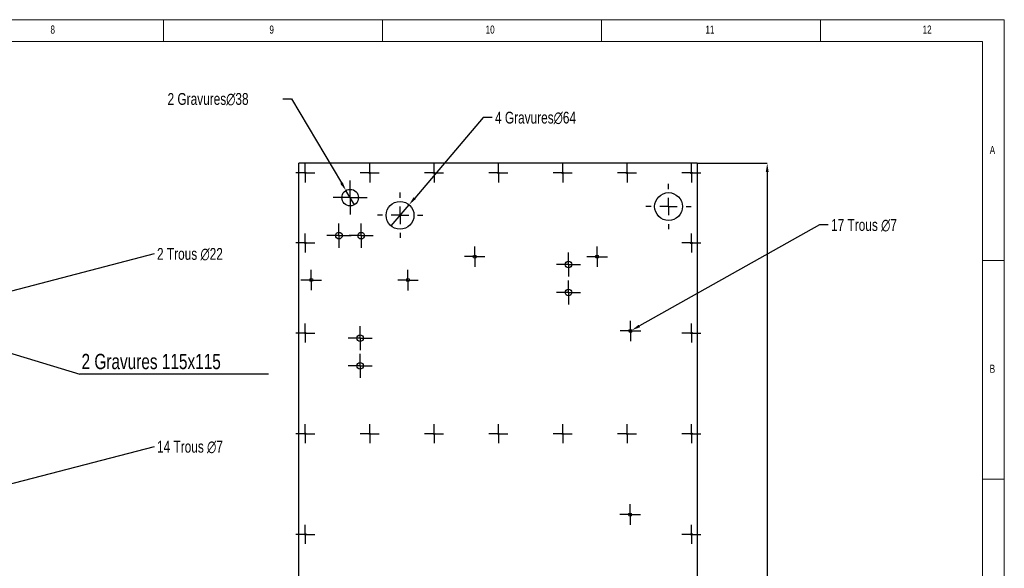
# Model space of a CAD drawing. Header units: millimetres. Extents: x 5 to 589, y 5 to 415.
# Tile 9 of 9: x 364 to 589, y 290 to 415. Entities that reach past the tile are written whole.
import ezdxf

# ---------------------------------------------------------------- set-up
doc = ezdxf.new("R2010")
doc.units = ezdxf.units.MM
doc.header["$PDSIZE"] = -1
doc.linetypes.add('CENTERX2', pattern=[20.32, 12.7, -2.54, 2.54, -2.54])
for name, color, linetype in [('COTES', 1, 'Continuous'), ('GRAVURES', 9, 'Continuous'), ('NOTES', 6, 'Continuous'), ('TRAIT-MIXTES', 3, 'CENTERX2')]:
    doc.layers.add(name, color=color, linetype=linetype)
doc.layers.add('TRAIT-FORT', color=4, linetype='Continuous', lineweight=25)
doc.styles.add('SLDTEXTSTYLE0', font='TXT', dxfattribs={"width": 0.75})
doc.dimstyles.new('SLDDIMSTYLE0', dxfattribs={"dimtxt": 0.18, "dimasz": 1, "dimexe": 0, "dimexo": 0.0625, "dimgap": 0, "dimtad": 0, "dimtih": 1, "dimtoh": 1, "dimdec": 0, "dimrnd": 1e-09, "dimzin": 0, "dimdsep": 46, "dimtxsty": 'Standard', "dimblk1": 'DOT', "dimblk2": 'DOT', "dimsah": 1, "dimcen": 0.09, "dimadec": 0, "dimazin": 0, "dimtfac": 1, "dimtdec": 0, "dimtofl": 0, "dimtmove": 0, "dimatfit": 3, "dimldrblk": 'DOT', "dimfxl": 1, "dimfrac": 2, "dimtolj": 1, "dimtzin": 0, "dimarcsym": 0})
doc.dimstyles.new('SLDDIMSTYLE4', dxfattribs={"dimtxt": 2.7, "dimasz": 2, "dimexe": 0, "dimexo": 0.0625, "dimgap": 0.675, "dimtad": 1, "dimdec": 0, "dimlfac": 10, "dimrnd": 1e-09, "dimzin": 12, "dimdsep": 46, "dimtxsty": 'SLDTEXTSTYLE0', "dimsah": 1, "dimcen": 0.09, "dimadec": 0, "dimazin": 3, "dimtfac": 1, "dimtdec": 0, "dimtofl": 0, "dimtmove": 0, "dimatfit": 3, "dimfxl": 1, "dimfrac": 2, "dimtolj": 1, "dimtzin": 12, "dimarcsym": 0})
doc.dimstyles.new('SLDDIMSTYLE5', dxfattribs={"dimtxt": 2.7, "dimasz": 2, "dimexe": 0, "dimexo": 0.0625, "dimgap": 0.675, "dimtad": 0, "dimtih": 1, "dimtoh": 1, "dimdec": 0, "dimlfac": 10, "dimrnd": 1e-09, "dimzin": 12, "dimdsep": 46, "dimtxsty": 'SLDTEXTSTYLE0', "dimblk1": 'NONE', "dimsah": 1, "dimcen": 0, "dimadec": 0, "dimazin": 3, "dimtfac": 1, "dimtdec": 0, "dimtmove": 0, "dimatfit": 3, "dimldrblk": 'NONE', "dimfxl": 1, "dimfrac": 2, "dimtolj": 1, "dimtzin": 12, "dimarcsym": 0})

# ---------------------------------------------------------------- blocks, each defined once
blk = doc.blocks.new('_D_48')
at = {"layer": 'COTES', "color": 0, "lineweight": -2, "transparency": 16777216}
for p, q in [((394.82, 361.48), (341.29, 347.55)), ((337.22, 346.49), (339.35, 347.04))]:
    blk.add_line(p, q, dxfattribs=at)
at = {"layer": 'COTES', "color": 0, "transparency": 16777216}
blk.add_solid([(341.2, 347.87), (341.37, 347.23), (339.35, 347.04)], dxfattribs=at)
at = {"layer": 'Defpoints', "color": 0, "transparency": 16777216}
for p in [(337.22, 346.49), (339.35, 347.04)]:
    blk.add_point(p, dxfattribs=at)
at = {"layer": 'COTES', "color": 0, "transparency": 16777216, "insert": (395.5, 362.83), "char_height": 2.7, "attachment_point": 1, "style": 'SLDTEXTSTYLE0'}
blk.add_mtext('\\A1;2 Trous ∅22', dxfattribs=at)
blk = doc.blocks.new('_None')
blk = doc.blocks.new('_D_49')
at = {"layer": 'COTES', "color": 0, "lineweight": -2, "transparency": 16777216}
for p, q in [((394.82, 317.43), (337.59, 302.51)), ((334.97, 301.83), (335.65, 302.01))]:
    blk.add_line(p, q, dxfattribs=at)
at = {"layer": 'COTES', "color": 0, "transparency": 16777216}
blk.add_solid([(337.5, 302.83), (337.67, 302.19), (335.65, 302.01)], dxfattribs=at)
at = {"layer": 'Defpoints', "color": 0, "transparency": 16777216}
for p in [(334.97, 301.83), (335.65, 302.01)]:
    blk.add_point(p, dxfattribs=at)
at = {"layer": 'COTES', "color": 0, "transparency": 16777216, "insert": (395.5, 318.78), "char_height": 2.7, "attachment_point": 1, "style": 'SLDTEXTSTYLE0'}
blk.add_mtext('\\A1;14 Trous ∅7', dxfattribs=at)
blk = doc.blocks.new('SW_NOTE_7')
at = {"layer": 'NOTES', "color": 0}
blk.add_line((43.13, 0), (0, 0), dxfattribs=at)
at = {"layer": 'NOTES', "color": 0, "insert": (0.43, 4.62), "char_height": 3.5, "attachment_point": 1, "style": 'SLDTEXTSTYLE0'}
blk.add_mtext('2 Gravures 115x115', dxfattribs=at)
blk = doc.blocks.new('_Dot')
at = {"color": 0, "linetype": 'ByBlock', "lineweight": -2}
blk.add_line((-0.5, 0), (-1, 0), dxfattribs=at)
at = {"color": 0, "linetype": 'ByBlock', "const_width": 0.5}
blk.add_lwpolyline([(-0.25, 0, 1), (0.25, 0, 1)], format="xyb", close=True, dxfattribs=at)
blk = doc.blocks.new('_D_50')
at = {"layer": 'COTES', "color": 0, "lineweight": -2, "transparency": 16777216}
for p, q in [((518.92, 382.19), (534.86, 382.19)), ((534.86, 380.19), (534.86, 183.19)), ((518.92, 181.19), (534.86, 181.19))]:
    blk.add_line(p, q, dxfattribs=at)
at = {"layer": 'COTES', "color": 0, "transparency": 16777216}
for points in [[(534.53, 380.19), (535.19, 380.19), (534.86, 382.19)], [(534.53, 183.19), (535.19, 183.19), (534.86, 181.19)]]:
    blk.add_solid(points, dxfattribs=at)
at = {"layer": 'Defpoints', "color": 0, "transparency": 16777216}
for p in [(518.86, 382.19), (518.86, 181.19), (534.86, 181.19)]:
    blk.add_point(p, dxfattribs=at)
at = {"layer": 'COTES', "color": 0, "transparency": 16777216, "insert": (531.48, 281.69), "char_height": 2.7, "attachment_point": 2, "rotation": 90, "style": 'SLDTEXTSTYLE0'}
blk.add_mtext('\\A1;2010', dxfattribs=at)
blk = doc.blocks.new('_D_52')
at = {"layer": 'COTES', "color": 0, "lineweight": -2, "transparency": 16777216}
for p, q in [((424.24, 396.89), (426.24, 396.89)), ((426.24, 396.89), (437.63, 377.69)), ((440.57, 372.72), (438.65, 375.97))]:
    blk.add_line(p, q, dxfattribs=at)
at = {"layer": 'COTES', "color": 0, "transparency": 16777216}
blk.add_solid([(437.91, 377.86), (437.34, 377.52), (438.65, 375.97)], dxfattribs=at)
at = {"layer": 'Defpoints', "color": 0, "transparency": 16777216}
for p in [(438.65, 375.97), (440.57, 372.72)]:
    blk.add_point(p, dxfattribs=at)
at = {"layer": 'COTES', "color": 0, "transparency": 16777216, "insert": (397.91, 398.24), "char_height": 2.7, "attachment_point": 1, "style": 'SLDTEXTSTYLE0'}
blk.add_mtext('\\A1;2 Gravures∅38', dxfattribs=at)
blk = doc.blocks.new('_D_53')
at = {"layer": 'COTES', "color": 0, "lineweight": -2, "transparency": 16777216}
for p, q in [((470.01, 392.62), (454.37, 374.25)), ((472.01, 392.62), (470.01, 392.62)), ((448.95, 367.89), (453.07, 372.72))]:
    blk.add_line(p, q, dxfattribs=at)
at = {"layer": 'COTES', "color": 0, "transparency": 16777216}
blk.add_solid([(454.11, 374.46), (454.62, 374.03), (453.07, 372.72)], dxfattribs=at)
at = {"layer": 'Defpoints', "color": 0, "transparency": 16777216}
for p in [(453.07, 372.72), (448.95, 367.89)]:
    blk.add_point(p, dxfattribs=at)
at = {"layer": 'COTES', "color": 0, "transparency": 16777216, "insert": (472.69, 393.97), "char_height": 2.7, "attachment_point": 1, "style": 'SLDTEXTSTYLE0'}
blk.add_mtext('\\A1;4 Gravures∅64', dxfattribs=at)
blk = doc.blocks.new('_D_55')
at = {"layer": 'COTES', "color": 0, "lineweight": -2, "transparency": 16777216}
for p, q in [((546.76, 368.09), (505.67, 345.02)), ((548.76, 368.09), (546.76, 368.09)), ((503.32, 343.7), (503.93, 344.04))]:
    blk.add_line(p, q, dxfattribs=at)
at = {"layer": 'COTES', "color": 0, "transparency": 16777216}
blk.add_solid([(505.51, 345.31), (505.83, 344.73), (503.93, 344.04)], dxfattribs=at)
at = {"layer": 'Defpoints', "color": 0, "transparency": 16777216}
for p in [(503.93, 344.04), (503.32, 343.7)]:
    blk.add_point(p, dxfattribs=at)
at = {"layer": 'COTES', "color": 0, "transparency": 16777216, "insert": (549.43, 369.44), "char_height": 2.7, "attachment_point": 1, "style": 'SLDTEXTSTYLE0'}
blk.add_mtext('\\A1;17 Trous ∅7', dxfattribs=at)
blk = doc.blocks.new('SW_CENTERMARKSYMBOL_161')
at = {"layer": 'TRAIT-MIXTES', "color": 0}
for p, q in [((0, 2), (0, 2.75)), ((-2, 0), (-2.75, 0)), ((0, 0), (-2, 0)), ((0, 0), (0, 2)), ((0, 0), (0, -2)), ((0, 0), (2, 0)), ((2, 0), (2.75, 0)), ((0, -2), (0, -2.75))]:
    blk.add_line(p, q, dxfattribs=at)
blk = doc.blocks.new('SW_CENTERMARKSYMBOL_162')
at = {"layer": 'TRAIT-MIXTES', "color": 0}
for p, q in [((0, 2), (0, 2.75)), ((-2, 0), (-2.75, 0)), ((0, 0), (-2, 0)), ((0, 0), (0, 2)), ((0, 0), (0, -2)), ((0, 0), (2, 0)), ((2, 0), (2.75, 0)), ((0, -2), (0, -2.75))]:
    blk.add_line(p, q, dxfattribs=at)
blk = doc.blocks.new('SW_CENTERMARKSYMBOL_163')
at = {"layer": 'TRAIT-MIXTES', "color": 0}
for p, q in [((0, 2), (0, 2.75)), ((-2, 0), (-2.75, 0)), ((0, 0), (-2, 0)), ((0, 0), (0, 2)), ((0, 0), (0, -2)), ((0, 0), (2, 0)), ((2, 0), (2.75, 0)), ((0, -2), (0, -2.75))]:
    blk.add_line(p, q, dxfattribs=at)
blk = doc.blocks.new('SW_CENTERMARKSYMBOL_164')
at = {"layer": 'TRAIT-MIXTES', "color": 0}
for p, q in [((0, 2), (0, 2.75)), ((-2, 0), (-2.75, 0)), ((0, 0), (-2, 0)), ((0, 0), (0, 2)), ((0, 0), (0, -2)), ((0, 0), (2, 0)), ((2, 0), (2.75, 0)), ((0, -2), (0, -2.75))]:
    blk.add_line(p, q, dxfattribs=at)
blk = doc.blocks.new('SW_CENTERMARKSYMBOL_165')
at = {"layer": 'TRAIT-MIXTES', "color": 0}
for p, q in [((0, 2), (0, 2.75)), ((-2, 0), (-2.75, 0)), ((0, 0), (-2, 0)), ((0, 0), (0, 2)), ((0, 0), (0, -2)), ((0, 0), (2, 0)), ((2, 0), (2.75, 0)), ((0, -2), (0, -2.75))]:
    blk.add_line(p, q, dxfattribs=at)
blk = doc.blocks.new('SW_CENTERMARKSYMBOL_166')
at = {"layer": 'TRAIT-MIXTES', "color": 0}
for p, q in [((0, 2), (0, 2.75)), ((-2, 0), (-2.75, 0)), ((0, 0), (-2, 0)), ((0, 0), (0, 2)), ((0, 0), (0, -2)), ((0, 0), (2, 0)), ((2, 0), (2.75, 0)), ((0, -2), (0, -2.75))]:
    blk.add_line(p, q, dxfattribs=at)
blk = doc.blocks.new('SW_CENTERMARKSYMBOL_178')
at = {"layer": 'TRAIT-MIXTES', "color": 0}
for p, q in [((0, 2), (0, 2.35)), ((-2, 0), (-2.35, 0)), ((0, 0), (-2, 0)), ((0, 0), (0, 2)), ((0, 0), (0, -2)), ((0, 0), (2, 0)), ((2, 0), (2.35, 0)), ((0, -2), (0, -2.35))]:
    blk.add_line(p, q, dxfattribs=at)
blk = doc.blocks.new('SW_CENTERMARKSYMBOL_179')
at = {"layer": 'TRAIT-MIXTES', "color": 0}
for p, q in [((0, 2), (0, 2.35)), ((-2, 0), (-2.35, 0)), ((0, 0), (-2, 0)), ((0, 0), (0, 2)), ((0, 0), (0, -2)), ((0, 0), (2, 0)), ((2, 0), (2.35, 0)), ((0, -2), (0, -2.35))]:
    blk.add_line(p, q, dxfattribs=at)
blk = doc.blocks.new('SW_CENTERMARKSYMBOL_180')
at = {"layer": 'TRAIT-MIXTES', "color": 0}
for p, q in [((0, 2), (0, 2.35)), ((-2, 0), (-2.35, 0)), ((0, 0), (-2, 0)), ((0, 0), (0, 2)), ((0, 0), (0, -2)), ((0, 0), (2, 0)), ((2, 0), (2.35, 0)), ((0, -2), (0, -2.35))]:
    blk.add_line(p, q, dxfattribs=at)
blk = doc.blocks.new('SW_CENTERMARKSYMBOL_181')
at = {"layer": 'TRAIT-MIXTES', "color": 0}
for p, q in [((0, 2), (0, 2.35)), ((-2, 0), (-2.35, 0)), ((0, 0), (-2, 0)), ((0, 0), (0, 2)), ((0, 0), (0, -2)), ((0, 0), (2, 0)), ((2, 0), (2.35, 0)), ((0, -2), (0, -2.35))]:
    blk.add_line(p, q, dxfattribs=at)
blk = doc.blocks.new('SW_CENTERMARKSYMBOL_182')
at = {"layer": 'TRAIT-MIXTES', "color": 0}
for p, q in [((0, 2), (0, 2.35)), ((-2, 0), (-2.35, 0)), ((0, 0), (-2, 0)), ((0, 0), (0, 2)), ((0, 0), (0, -2)), ((0, 0), (2, 0)), ((2, 0), (2.35, 0)), ((0, -2), (0, -2.35))]:
    blk.add_line(p, q, dxfattribs=at)
blk = doc.blocks.new('SW_CENTERMARKSYMBOL_183')
at = {"layer": 'TRAIT-MIXTES', "color": 0}
for p, q in [((0, 2), (0, 2.35)), ((-2, 0), (-2.35, 0)), ((0, 0), (-2, 0)), ((0, 0), (0, 2)), ((0, 0), (0, -2)), ((0, 0), (2, 0)), ((2, 0), (2.35, 0)), ((0, -2), (0, -2.35))]:
    blk.add_line(p, q, dxfattribs=at)
blk = doc.blocks.new('SW_CENTERMARKSYMBOL_184')
at = {"layer": 'TRAIT-MIXTES', "color": 0}
for p, q in [((-2, 0), (-2.17, 0)), ((0, 0), (-2, 0)), ((0, 2), (0, 2.17)), ((0, 0), (0, 2)), ((0, 0), (0, -2)), ((0, 0), (2, 0)), ((2, 0), (2.17, 0)), ((0, -2), (0, -2.17))]:
    blk.add_line(p, q, dxfattribs=at)
blk = doc.blocks.new('SW_CENTERMARKSYMBOL_185')
at = {"layer": 'TRAIT-MIXTES', "color": 0}
for p, q in [((-2, 0), (-2.17, 0)), ((0, 0), (-2, 0)), ((0, 2), (0, 2.17)), ((0, 0), (0, 2)), ((0, 0), (0, -2)), ((0, 0), (2, 0)), ((2, 0), (2.17, 0)), ((0, -2), (0, -2.17))]:
    blk.add_line(p, q, dxfattribs=at)
blk = doc.blocks.new('SW_CENTERMARKSYMBOL_186')
at = {"layer": 'TRAIT-MIXTES', "color": 0}
for p, q in [((-2, 0), (-2.17, 0)), ((0, 0), (-2, 0)), ((0, 2), (0, 2.17)), ((0, 0), (0, 2)), ((0, 0), (0, -2)), ((0, 0), (2, 0)), ((2, 0), (2.17, 0)), ((0, -2), (0, -2.17))]:
    blk.add_line(p, q, dxfattribs=at)
blk = doc.blocks.new('SW_CENTERMARKSYMBOL_187')
at = {"layer": 'TRAIT-MIXTES', "color": 0}
for p, q in [((-2, 0), (-2.17, 0)), ((0, 0), (-2, 0)), ((0, 2), (0, 2.17)), ((0, 0), (0, 2)), ((0, 0), (0, -2)), ((0, 0), (2, 0)), ((2, 0), (2.17, 0)), ((0, -2), (0, -2.17))]:
    blk.add_line(p, q, dxfattribs=at)
blk = doc.blocks.new('SW_CENTERMARKSYMBOL_188')
at = {"layer": 'TRAIT-MIXTES', "color": 0}
for p, q in [((-2, 0), (-2.17, 0)), ((0, 0), (-2, 0)), ((0, 2), (0, 2.17)), ((0, 0), (0, 2)), ((0, 0), (0, -2)), ((0, 0), (2, 0)), ((2, 0), (2.17, 0)), ((0, -2), (0, -2.17))]:
    blk.add_line(p, q, dxfattribs=at)
blk = doc.blocks.new('SW_CENTERMARKSYMBOL_194')
at = {"layer": 'TRAIT-MIXTES', "color": 0}
for p, q in [((-2, 0), (-2.17, 0)), ((0, 0), (-2, 0)), ((0, 2), (0, 2.17)), ((0, 0), (0, 2)), ((0, 0), (0, -2)), ((0, 0), (2, 0)), ((2, 0), (2.17, 0)), ((0, -2), (0, -2.17))]:
    blk.add_line(p, q, dxfattribs=at)
blk = doc.blocks.new('SW_CENTERMARKSYMBOL_195')
at = {"layer": 'TRAIT-MIXTES', "color": 0}
for p, q in [((-2, 0), (-2.17, 0)), ((0, 0), (-2, 0)), ((0, 2), (0, 2.17)), ((0, 0), (0, 2)), ((0, 0), (0, -2)), ((0, 0), (2, 0)), ((2, 0), (2.17, 0)), ((0, -2), (0, -2.17))]:
    blk.add_line(p, q, dxfattribs=at)
blk = doc.blocks.new('SW_CENTERMARKSYMBOL_196')
at = {"layer": 'TRAIT-MIXTES', "color": 0}
for p, q in [((-2, 0), (-2.17, 0)), ((0, 0), (-2, 0)), ((0, 2), (0, 2.17)), ((0, 0), (0, 2)), ((0, 0), (0, -2)), ((0, 0), (2, 0)), ((2, 0), (2.17, 0)), ((0, -2), (0, -2.17))]:
    blk.add_line(p, q, dxfattribs=at)
blk = doc.blocks.new('SW_CENTERMARKSYMBOL_197')
at = {"layer": 'TRAIT-MIXTES', "color": 0}
for p, q in [((-2, 0), (-2.17, 0)), ((0, 0), (-2, 0)), ((0, 2), (0, 2.17)), ((0, 0), (0, 2)), ((0, 0), (0, -2)), ((0, 0), (2, 0)), ((2, 0), (2.17, 0)), ((0, -2), (0, -2.17))]:
    blk.add_line(p, q, dxfattribs=at)
blk = doc.blocks.new('SW_CENTERMARKSYMBOL_198')
at = {"layer": 'TRAIT-MIXTES', "color": 0}
for p, q in [((-2, 0), (-2.17, 0)), ((0, 0), (-2, 0)), ((0, 2), (0, 2.17)), ((0, 0), (0, 2)), ((0, 0), (0, -2)), ((0, 0), (2, 0)), ((2, 0), (2.17, 0)), ((0, -2), (0, -2.17))]:
    blk.add_line(p, q, dxfattribs=at)
blk = doc.blocks.new('SW_CENTERMARKSYMBOL_208')
at = {"layer": 'TRAIT-MIXTES', "color": 0}
for p, q in [((-2, 0), (-2.17, 0)), ((0, 0), (-2, 0)), ((0, 2), (0, 2.17)), ((0, 0), (0, 2)), ((0, 0), (0, -2)), ((0, 0), (2, 0)), ((2, 0), (2.17, 0)), ((0, -2), (0, -2.17))]:
    blk.add_line(p, q, dxfattribs=at)
blk = doc.blocks.new('SW_CENTERMARKSYMBOL_209')
at = {"layer": 'TRAIT-MIXTES', "color": 0}
for p, q in [((-2, 0), (-2.17, 0)), ((0, 0), (-2, 0)), ((0, 2), (0, 2.17)), ((0, 0), (0, 2)), ((0, 0), (0, -2)), ((0, 0), (2, 0)), ((2, 0), (2.17, 0)), ((0, -2), (0, -2.17))]:
    blk.add_line(p, q, dxfattribs=at)
blk = doc.blocks.new('SW_CENTERMARKSYMBOL_210')
at = {"layer": 'TRAIT-MIXTES', "color": 0}
for p, q in [((-2, 0), (-2.17, 0)), ((0, 0), (-2, 0)), ((0, 2), (0, 2.17)), ((0, 0), (0, 2)), ((0, 0), (0, -2)), ((0, 0), (2, 0)), ((2, 0), (2.17, 0)), ((0, -2), (0, -2.17))]:
    blk.add_line(p, q, dxfattribs=at)
blk = doc.blocks.new('SW_CENTERMARKSYMBOL_211')
at = {"layer": 'TRAIT-MIXTES', "color": 0}
for p, q in [((-2, 0), (-2.17, 0)), ((0, 0), (-2, 0)), ((0, 2), (0, 2.17)), ((0, 0), (0, 2)), ((0, 0), (0, -2)), ((0, 0), (2, 0)), ((2, 0), (2.17, 0)), ((0, -2), (0, -2.17))]:
    blk.add_line(p, q, dxfattribs=at)
blk = doc.blocks.new('SW_CENTERMARKSYMBOL_212')
at = {"layer": 'TRAIT-MIXTES', "color": 0}
for p, q in [((-2, 0), (-2.17, 0)), ((0, 0), (-2, 0)), ((0, 2), (0, 2.17)), ((0, 0), (0, 2)), ((0, 0), (0, -2)), ((0, 0), (2, 0)), ((2, 0), (2.17, 0)), ((0, -2), (0, -2.17))]:
    blk.add_line(p, q, dxfattribs=at)
blk = doc.blocks.new('SW_CENTERMARKSYMBOL_216')
at = {"layer": 'TRAIT-MIXTES', "color": 0}
for p, q in [((-2, 0), (-2.17, 0)), ((0, 0), (-2, 0)), ((0, 2), (0, 2.17)), ((0, 0), (0, 2)), ((0, 0), (0, -2)), ((0, 0), (2, 0)), ((2, 0), (2.17, 0)), ((0, -2), (0, -2.17))]:
    blk.add_line(p, q, dxfattribs=at)
blk = doc.blocks.new('SW_CENTERMARKSYMBOL_217')
at = {"layer": 'TRAIT-MIXTES', "color": 0}
for p, q in [((-2, 0), (-2.17, 0)), ((0, 0), (-2, 0)), ((0, 2), (0, 2.17)), ((0, 0), (0, 2)), ((0, 0), (0, -2)), ((0, 0), (2, 0)), ((2, 0), (2.17, 0)), ((0, -2), (0, -2.17))]:
    blk.add_line(p, q, dxfattribs=at)
blk = doc.blocks.new('SW_CENTERMARKSYMBOL_218')
at = {"layer": 'TRAIT-MIXTES', "color": 0}
for p, q in [((-2, 0), (-2.17, 0)), ((0, 0), (-2, 0)), ((0, 2), (0, 2.17)), ((0, 0), (0, 2)), ((0, 0), (0, -2)), ((0, 0), (2, 0)), ((2, 0), (2.17, 0)), ((0, -2), (0, -2.17))]:
    blk.add_line(p, q, dxfattribs=at)
blk = doc.blocks.new('SW_CENTERMARKSYMBOL_219')
at = {"layer": 'TRAIT-MIXTES', "color": 0}
for p, q in [((-2, 0), (-2.17, 0)), ((0, 0), (-2, 0)), ((0, 2), (0, 2.17)), ((0, 0), (0, 2)), ((0, 0), (0, -2)), ((0, 0), (2, 0)), ((2, 0), (2.17, 0)), ((0, -2), (0, -2.17))]:
    blk.add_line(p, q, dxfattribs=at)
blk = doc.blocks.new('SW_CENTERMARKSYMBOL_220')
at = {"layer": 'TRAIT-MIXTES', "color": 0}
for p, q in [((-2, 0), (-2.17, 0)), ((0, 0), (-2, 0)), ((0, 2), (0, 2.17)), ((0, 0), (0, 2)), ((0, 0), (0, -2)), ((0, 0), (2, 0)), ((2, 0), (2.17, 0)), ((0, -2), (0, -2.17))]:
    blk.add_line(p, q, dxfattribs=at)
blk = doc.blocks.new('SW_CENTERMARKSYMBOL_225')
at = {"layer": 'TRAIT-MIXTES', "color": 0}
for p, q in [((0, 2), (0, 3.89)), ((-2, 0), (-3.89, 0)), ((0, 0), (-2, 0)), ((0, 0), (0, 2)), ((0, 0), (0, -2)), ((0, 0), (2, 0)), ((2, 0), (3.89, 0)), ((0, -2), (0, -3.89))]:
    blk.add_line(p, q, dxfattribs=at)
blk = doc.blocks.new('SW_CENTERMARKSYMBOL_226')
at = {"layer": 'TRAIT-MIXTES', "color": 0}
for p, q in [((0, 4), (0, 5.175)), ((-4, 0), (-5.175, 0)), ((0, 0), (-2, 0)), ((0, 0), (0, 2)), ((0, 0), (0, -2)), ((0, 0), (2, 0)), ((4, 0), (5.175, 0)), ((0, -4), (0, -5.175))]:
    blk.add_line(p, q, dxfattribs=at)
blk = doc.blocks.new('SW_CENTERMARKSYMBOL_227')
at = {"layer": 'TRAIT-MIXTES', "color": 0}
for p, q in [((0, 4), (0, 5.175)), ((-4, 0), (-5.175, 0)), ((0, 0), (-2, 0)), ((0, 0), (0, 2)), ((0, 0), (0, -2)), ((0, 0), (2, 0)), ((4, 0), (5.175, 0)), ((0, -4), (0, -5.175))]:
    blk.add_line(p, q, dxfattribs=at)

msp = doc.modelspace()

# ---------------------------------------------------------------- linework, layer by layer
at = {"lineweight": 18}
for p, q in [((589, 415), (5, 415)), ((397, 415), (397, 410)), ((447, 410), (447, 415)), ((497, 415), (497, 410)), ((547, 410), (547, 415)), ((589, 5), (589, 415)), ((584, 410), (10, 410)), ((584, 10), (584, 410)), ((584, 360), (589, 360)), ((589, 310), (584, 310))]:
    msp.add_line(p, q, dxfattribs=at)
at = {"layer": 'GRAVURES', "lineweight": 25}
for centre, radius in [((439.6103, 374.3485), 1.8888), ((451.0103, 370.3075), 3.175), ((512.3203, 372.308), 3.175)]:
    msp.add_circle(centre, radius, dxfattribs=at)
at = {"layer": 'TRAIT-FORT', "lineweight": 25}
for p, q in [((427.8703, 181.1932), (427.8703, 382.1931)), ((518.8598, 382.1931), (427.8703, 382.1931)), ((518.8598, 382.1931), (518.8598, 181.1932))]:
    msp.add_line(p, q, dxfattribs=at)
for centre, radius in [((429.3703, 379.9931), 0.17), ((444.0686, 379.9931), 0.17), ((458.7668, 379.9931), 0.17), ((473.4651, 379.9931), 0.17), ((488.1633, 379.9931), 0.17), ((502.8616, 379.9931), 0.17), ((517.5598, 379.9931), 0.17), ((437.0576, 365.6544), 0.75), ((442.1376, 365.6544), 0.75), ((429.3703, 363.9931), 0.17), ((517.5598, 363.9931), 0.17), ((468.0493, 360.855), 0.35), ((489.4801, 359.0415), 0.75), ((496.0001, 360.8475), 0.35), ((430.7274, 355.5197), 0.35), ((452.8151, 355.503), 0.35), ((489.4801, 352.6915), 0.75), ((503.6209, 343.8696), 0.35), ((429.3703, 343.3932), 0.17), ((441.8678, 342.2495), 0.75), ((517.5598, 343.3932), 0.17), ((441.8678, 335.8995), 0.75), ((429.3703, 320.3932), 0.17), ((444.0686, 320.3932), 0.17), ((458.7668, 320.3932), 0.17), ((473.4651, 320.3932), 0.17), ((488.1633, 320.3932), 0.17), ((502.8616, 320.3932), 0.17), ((517.5598, 320.3932), 0.17), ((503.545, 301.9184), 0.35), ((429.3703, 297.3932), 0.17), ((517.5598, 297.3932), 0.17)]:
    msp.add_circle(centre, radius, dxfattribs=at)

# ---------------------------------------------------------------- block references
at = {"layer": 'NOTES'}
msp.add_blockref('SW_NOTE_7', (377.8379, 334.0302), dxfattribs=at)
at = {"layer": 'TRAIT-MIXTES'}
for name, p in [('SW_CENTERMARKSYMBOL_216', (429.3703, 379.9931)), ('SW_CENTERMARKSYMBOL_198', (444.0686, 379.9931)), ('SW_CENTERMARKSYMBOL_197', (458.7668, 379.9931)), ('SW_CENTERMARKSYMBOL_196', (473.4651, 379.9931)), ('SW_CENTERMARKSYMBOL_195', (488.1633, 379.9931)), ('SW_CENTERMARKSYMBOL_194', (502.8616, 379.9931)), ('SW_CENTERMARKSYMBOL_208', (517.5598, 379.9931)), ('SW_CENTERMARKSYMBOL_225', (439.6103, 374.3485)), ('SW_CENTERMARKSYMBOL_227', (512.3203, 372.308)), ('SW_CENTERMARKSYMBOL_226', (451.0103, 370.3075)), ('SW_CENTERMARKSYMBOL_163', (437.0576, 365.6544)), ('SW_CENTERMARKSYMBOL_164', (442.1376, 365.6544)), ('SW_CENTERMARKSYMBOL_217', (429.3703, 363.9931)), ('SW_CENTERMARKSYMBOL_209', (517.5598, 363.9931)), ('SW_CENTERMARKSYMBOL_181', (468.0493, 360.855)), ('SW_CENTERMARKSYMBOL_180', (496.0001, 360.8475)), ('SW_CENTERMARKSYMBOL_162', (489.4801, 359.0415)), ('SW_CENTERMARKSYMBOL_183', (430.7274, 355.5197)), ('SW_CENTERMARKSYMBOL_182', (452.8151, 355.503)), ('SW_CENTERMARKSYMBOL_161', (489.4801, 352.6915)), ('SW_CENTERMARKSYMBOL_218', (429.3703, 343.3932)), ('SW_CENTERMARKSYMBOL_165', (441.8678, 342.2495)), ('SW_CENTERMARKSYMBOL_179', (503.6209, 343.8696)), ('SW_CENTERMARKSYMBOL_210', (517.5598, 343.3932)), ('SW_CENTERMARKSYMBOL_166', (441.8678, 335.8995)), ('SW_CENTERMARKSYMBOL_219', (429.3703, 320.3932)), ('SW_CENTERMARKSYMBOL_184', (444.0686, 320.3932)), ('SW_CENTERMARKSYMBOL_185', (458.7668, 320.3932)), ('SW_CENTERMARKSYMBOL_186', (473.4651, 320.3932)), ('SW_CENTERMARKSYMBOL_187', (488.1633, 320.3932)), ('SW_CENTERMARKSYMBOL_188', (502.8616, 320.3932)), ('SW_CENTERMARKSYMBOL_211', (517.5598, 320.3932)), ('SW_CENTERMARKSYMBOL_178', (503.545, 301.9184)), ('SW_CENTERMARKSYMBOL_220', (429.3703, 297.3932)), ('SW_CENTERMARKSYMBOL_212', (517.5598, 297.3932))]:
    msp.add_blockref(name, p, dxfattribs=at)

# ---------------------------------------------------------------- texts
at = {"layer": 'NOTES', "attachment_point": 1, "style": 'SLDTEXTSTYLE0'}
for s, insert, char_height in [('8', (371.1667, 413.668), 1.8521), ('9', (421.1667, 413.668), 1.8521), ('10', (470.5417, 413.668), 1.85208), ('11', (520.75, 413.668), 1.85208), ('12', (570.3333, 413.668), 1.85208), ('A', (585.6667, 386.168), 1.8521), ('B', (585.6667, 336.168), 1.8521)]:
    msp.add_mtext(s, dxfattribs=dict(at, insert=insert, char_height=char_height))

# ---------------------------------------------------------------- dimensions: what is measured, and where the dimension line sits
at = {"layer": 'COTES'}
for p1, p2, text, picture, middle in [((440.5738, 372.7239), (438.6469, 375.9732), '2 Gravures<>', '_D_52', (410.74, 396.8947)), ((448.9517, 367.8903), (453.0689, 372.7247), '4 Gravures<>', '_D_53', (485.5102, 392.6169)), ((503.3157, 343.6983), (503.9261, 344.041), '17 Trous <>', '_D_55', (559.8966, 368.0896)), ((337.2206, 346.4908), (339.3497, 347.0447), '2 Trous <>', '_D_48', (394.8228, 361.4768)), ((334.9731, 301.8301), (335.6505, 302.0066), '14 Trous <>', '_D_49', (394.821, 317.4293))]:
    dim = msp.add_diameter_dim_2p(p1=p1, p2=p2, text=text, dimstyle='SLDDIMSTYLE5', dxfattribs=at)
    dim.commit()
    dim.dimension.update_dxf_attribs({"geometry": picture, "text_midpoint": middle, "dimtype": 163})
dim = msp.add_linear_dim(base=(534.8598, 181.1932), p1=(518.8598, 382.1931), p2=(518.8598, 181.1932), angle=90, dimstyle='SLDDIMSTYLE4', dxfattribs=at)
dim.commit()
dim.dimension.update_dxf_attribs({"geometry": '_D_50', "text_midpoint": (534.8598, 281.6932), "dimtype": 160})

# ---------------------------------------------------------------- leaders
at = {"layer": 'NOTES'}
msp.add_leader([(341.0651, 345.1138), (377.8379, 334.0302)], dimstyle='SLDDIMSTYLE0', dxfattribs=at)

doc.saveas('drawing.dxf')
